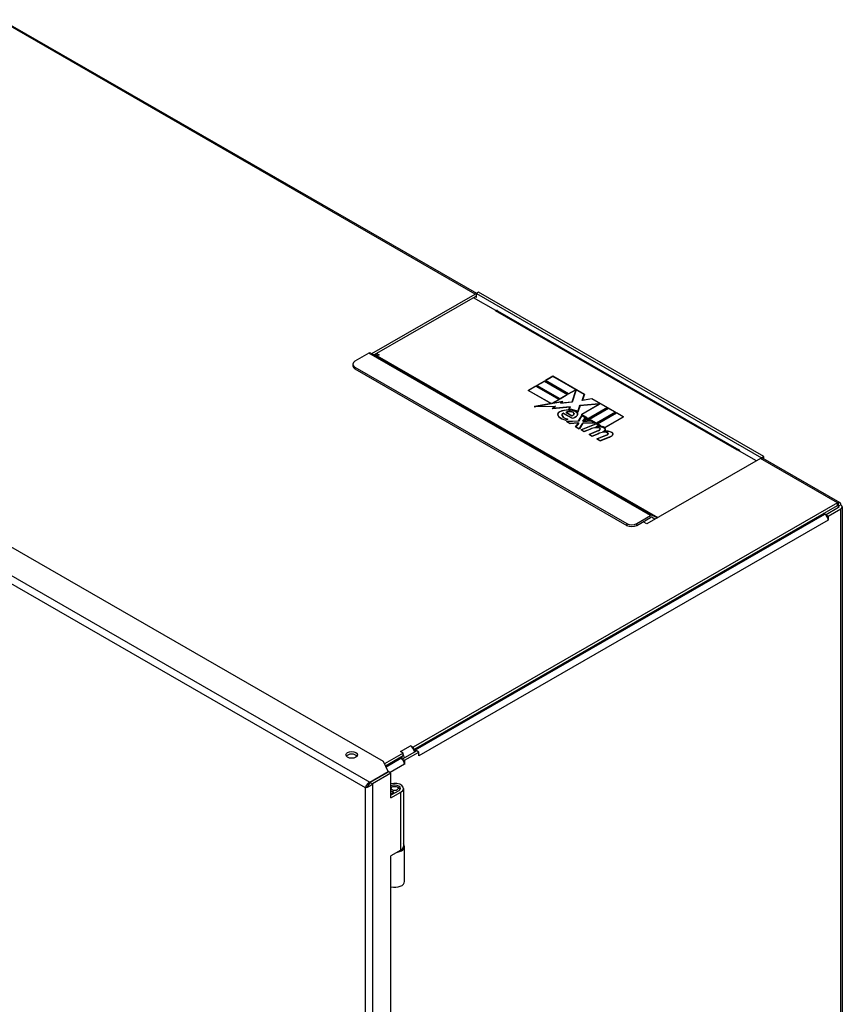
# Model space of a CAD drawing. Header units: inches. Extents: x 12 to 224, y 18 to 129.
# Tile 16 of 16: x 209 to 224, y 89 to 106. Entities that reach past the tile are written whole.
import ezdxf

# ---------------------------------------------------------------- set-up
doc = ezdxf.new("R2010")
doc.units = ezdxf.units.IN
doc.header["$MEASUREMENT"] = 0
doc.layers.add('Visible Edges(ANSI)', color=7, linetype='Continuous', lineweight=25)
doc.layers.add('Visible Tangent Edges(ANSI)', color=7, linetype='Continuous', lineweight=25)

msp = doc.modelspace()

# ---------------------------------------------------------------- linework, layer by layer
at = {"layer": 'Visible Edges(ANSI)'}
for p, q in [((209.001, 106.199), (217.346, 101.394)), ((215.508, 100.335), (217.32, 101.379)), ((217.32, 101.334), (215.547, 100.313)), ((217.381, 101.414), (217.342, 101.392)), ((217.342, 101.321), (217.342, 101.392)), ((217.342, 101.392), (222.354, 98.506)), ((222.392, 98.528), (217.381, 101.414)), ((217.682, 101.09), (217.289, 101.316)), ((217.342, 101.321), (217.342, 101.321)), ((217.342, 101.321), (217.342, 101.321)), ((217.342, 101.321), (217.342, 101.321)), ((217.676, 101.086), (217.682, 101.09)), ((217.677, 101.086), (217.676, 101.086)), ((217.682, 101.09), (217.682, 101.089)), ((217.712, 101.089), (221.955, 98.646)), ((215.454, 100.342), (215.21, 100.201)), ((215.489, 100.345), (215.581, 100.294)), ((215.603, 100.299), (215.563, 100.322)), ((215.592, 100.339), (215.632, 100.315)), ((215.632, 100.315), (215.597, 100.295)), ((215.173, 100.15), (215.173, 100.117)), ((215.21, 100.099), (219.983, 97.35)), ((215.21, 100.066), (219.983, 97.318)), ((218.406, 99.775), (218.538, 99.851)), ((218.813, 99.541), (218.406, 99.775)), ((218.538, 99.85), (218.407, 99.774)), ((218.538, 99.848), (218.41, 99.775)), ((218.41, 99.775), (218.41, 99.773)), ((218.41, 99.775), (218.813, 99.543)), ((218.41, 99.773), (218.813, 99.542)), ((218.538, 99.851), (218.538, 99.85)), ((218.538, 99.851), (218.945, 99.617)), ((218.944, 99.616), (218.538, 99.85)), ((218.94, 99.617), (218.538, 99.848)), ((218.555, 99.861), (218.688, 99.938)), ((218.962, 99.627), (218.555, 99.861)), ((218.688, 99.936), (218.557, 99.86)), ((218.688, 99.935), (218.56, 99.861)), ((218.56, 99.861), (218.56, 99.86)), ((218.56, 99.861), (218.962, 99.63)), ((218.56, 99.86), (218.962, 99.628)), ((218.688, 99.938), (219.24, 99.62)), ((218.688, 99.938), (218.688, 99.936)), ((219.239, 99.618), (218.688, 99.936)), ((219.236, 99.619), (218.688, 99.935)), ((218.255, 99.688), (218.387, 99.764)), ((218.655, 99.458), (218.255, 99.688)), ((218.387, 99.763), (218.256, 99.687)), ((218.387, 99.762), (218.26, 99.688)), ((218.26, 99.688), (218.26, 99.687)), ((218.26, 99.688), (218.661, 99.457)), ((218.26, 99.687), (218.659, 99.456)), ((218.387, 99.764), (218.794, 99.53)), ((218.387, 99.764), (218.387, 99.763)), ((218.793, 99.529), (218.387, 99.763)), ((218.789, 99.53), (218.387, 99.762)), ((218.813, 99.543), (218.94, 99.617)), ((218.945, 99.617), (218.813, 99.541)), ((218.813, 99.542), (218.94, 99.615)), ((218.94, 99.617), (218.94, 99.615)), ((218.962, 99.63), (219.076, 99.695)), ((218.962, 99.628), (219.076, 99.694)), ((219.076, 99.692), (218.962, 99.627)), ((218.962, 99.63), (218.962, 99.628)), ((219.023, 99.486), (219.087, 99.686)), ((219.087, 99.684), (219.023, 99.485)), ((219.091, 99.687), (219.026, 99.485)), ((219.076, 99.695), (219.076, 99.694)), ((219.076, 99.695), (219.091, 99.687)), ((219.076, 99.694), (219.091, 99.685)), ((219.087, 99.686), (219.076, 99.692)), ((219.087, 99.686), (219.087, 99.684)), ((219.2, 99.513), (219.236, 99.619)), ((219.201, 99.513), (219.236, 99.617)), ((219.24, 99.62), (219.205, 99.516)), ((219.236, 99.619), (219.236, 99.617)), ((218.355, 99.403), (218.655, 99.458)), ((218.655, 99.456), (218.365, 99.404)), ((218.661, 99.457), (218.38, 99.406)), ((218.655, 99.458), (218.655, 99.456)), ((218.675, 99.464), (218.789, 99.53)), ((218.682, 99.461), (218.675, 99.464)), ((218.677, 99.464), (218.789, 99.528)), ((218.794, 99.53), (218.68, 99.464)), ((218.68, 99.464), (218.683, 99.463)), ((218.68, 99.464), (218.68, 99.463)), ((218.683, 99.461), (218.68, 99.463)), ((218.851, 99.491), (218.682, 99.461)), ((218.683, 99.463), (218.86, 99.495)), ((218.857, 99.493), (218.683, 99.461)), ((218.683, 99.463), (218.683, 99.461)), ((218.789, 99.53), (218.789, 99.528)), ((218.813, 99.543), (218.813, 99.542)), ((218.819, 99.464), (218.851, 99.491)), ((219.026, 99.485), (218.819, 99.464)), ((218.821, 99.464), (218.851, 99.49)), ((218.86, 99.495), (218.826, 99.467)), ((218.826, 99.467), (219.023, 99.486)), ((219.023, 99.485), (218.826, 99.465)), ((218.826, 99.467), (218.826, 99.465)), ((218.851, 99.491), (218.851, 99.49)), ((219.023, 99.486), (219.023, 99.485)), ((219.124, 99.31), (219.16, 99.427)), ((219.124, 99.308), (219.16, 99.425)), ((219.163, 99.425), (219.126, 99.305)), ((219.16, 99.427), (219.494, 99.454)), ((219.16, 99.425), (219.494, 99.453)), ((219.16, 99.427), (219.16, 99.425)), ((219.493, 99.452), (219.163, 99.425)), ((219.188, 99.265), (219.503, 99.447)), ((219.503, 99.445), (219.19, 99.264)), ((219.508, 99.447), (219.193, 99.265)), ((219.369, 99.543), (219.2, 99.513)), ((219.205, 99.516), (219.37, 99.545)), ((219.37, 99.543), (219.205, 99.514)), ((219.205, 99.516), (219.205, 99.514)), ((219.641, 99.386), (219.369, 99.543)), ((219.37, 99.545), (219.645, 99.386)), ((219.37, 99.545), (219.37, 99.543)), ((219.644, 99.385), (219.37, 99.543)), ((219.503, 99.447), (219.493, 99.452)), ((219.494, 99.454), (219.494, 99.453)), ((219.494, 99.454), (219.508, 99.447)), ((219.494, 99.453), (219.507, 99.446)), ((219.503, 99.447), (219.503, 99.445)), ((218.727, 99.409), (218.355, 99.403)), ((218.38, 99.406), (218.734, 99.411)), ((218.38, 99.404), (218.732, 99.41)), ((218.38, 99.406), (218.38, 99.404)), ((218.676, 99.371), (218.727, 99.409)), ((218.988, 99.401), (218.676, 99.371)), ((218.727, 99.407), (218.679, 99.371)), ((218.734, 99.411), (218.685, 99.373)), ((218.685, 99.373), (218.992, 99.403)), ((218.685, 99.372), (218.992, 99.401)), ((218.685, 99.373), (218.685, 99.372)), ((218.727, 99.409), (218.727, 99.407)), ((218.772, 99.263), (218.772, 99.261)), ((218.845, 99.257), (218.845, 99.256)), ((218.875, 99.288), (218.875, 99.286)), ((218.875, 99.288), (219.026, 99.201)), ((218.875, 99.286), (219.026, 99.199)), ((219.026, 99.199), (218.875, 99.286)), ((219.016, 99.244), (218.913, 99.304)), ((218.918, 99.303), (218.918, 99.302)), ((218.918, 99.303), (219.017, 99.246)), ((218.918, 99.302), (219.017, 99.245)), ((218.969, 99.357), (218.988, 99.401)), ((218.988, 99.399), (218.969, 99.357)), ((218.992, 99.403), (218.973, 99.359)), ((218.973, 99.359), (218.973, 99.357)), ((218.988, 99.401), (218.988, 99.399)), ((219.057, 99.277), (219.057, 99.275)), ((219.105, 99.304), (219.105, 99.302)), ((219.122, 99.271), (219.122, 99.27)), ((219.124, 99.31), (219.124, 99.308)), ((219.139, 99.153), (219.193, 99.249)), ((219.193, 99.248), (219.139, 99.151)), ((219.281, 99.212), (219.188, 99.265)), ((219.193, 99.265), (219.193, 99.264)), ((219.193, 99.265), (219.285, 99.212)), ((219.193, 99.264), (219.284, 99.211)), ((219.193, 99.249), (219.193, 99.248)), ((219.193, 99.249), (219.259, 99.211)), ((219.259, 99.21), (219.193, 99.248)), ((219.645, 99.386), (219.239, 99.152)), ((219.249, 99.16), (219.641, 99.386)), ((219.249, 99.159), (219.641, 99.384)), ((219.287, 99.159), (219.663, 99.376)), ((219.663, 99.374), (219.29, 99.16)), ((219.663, 99.373), (219.297, 99.162)), ((219.452, 99.116), (219.78, 99.305)), ((219.785, 99.305), (219.452, 99.113)), ((219.452, 99.115), (219.78, 99.304)), ((219.469, 99.103), (219.803, 99.296)), ((219.803, 99.294), (219.471, 99.103)), ((219.803, 99.293), (219.474, 99.103)), ((219.641, 99.386), (219.641, 99.384)), ((219.663, 99.376), (219.663, 99.374)), ((219.663, 99.376), (219.785, 99.305)), ((219.784, 99.305), (219.663, 99.374)), ((219.78, 99.305), (219.663, 99.373)), ((219.78, 99.305), (219.78, 99.304)), ((219.803, 99.296), (219.803, 99.294)), ((219.803, 99.296), (219.925, 99.225)), ((219.924, 99.224), (219.803, 99.294)), ((219.92, 99.225), (219.803, 99.293)), ((218.911, 99.167), (218.943, 99.185)), ((218.911, 99.165), (218.943, 99.183)), ((218.911, 99.167), (218.911, 99.165)), ((218.949, 99.186), (218.912, 99.164)), ((218.923, 99.145), (219.139, 99.153)), ((218.99, 99.107), (218.923, 99.145)), ((219.139, 99.151), (218.925, 99.144)), ((219.142, 99.151), (218.931, 99.143)), ((218.931, 99.143), (218.931, 99.142)), ((218.931, 99.143), (218.991, 99.109)), ((218.931, 99.142), (218.991, 99.107)), ((218.943, 99.185), (218.943, 99.183)), ((219.126, 99.121), (218.99, 99.107)), ((218.991, 99.109), (219.127, 99.123)), ((218.991, 99.107), (219.127, 99.121)), ((218.991, 99.109), (218.991, 99.107)), ((219.017, 99.246), (219.017, 99.245)), ((219.026, 99.201), (219.026, 99.199)), ((219.086, 99.051), (219.136, 99.115)), ((219.136, 99.114), (219.087, 99.051)), ((219.14, 99.116), (219.09, 99.052)), ((219.136, 99.115), (219.126, 99.121)), ((219.127, 99.123), (219.127, 99.121)), ((219.127, 99.123), (219.14, 99.116)), ((219.127, 99.121), (219.139, 99.115)), ((219.136, 99.115), (219.136, 99.114)), ((219.139, 99.153), (219.139, 99.151)), ((219.194, 99.245), (219.142, 99.151)), ((219.151, 99.016), (219.211, 99.113)), ((219.151, 99.015), (219.211, 99.112)), ((219.213, 99.111), (219.153, 99.013)), ((219.181, 98.996), (219.446, 99.103)), ((219.446, 99.101), (219.183, 98.995)), ((219.446, 99.1), (219.187, 98.996)), ((219.255, 99.21), (219.194, 99.245)), ((219.211, 99.113), (219.415, 99.118)), ((219.211, 99.112), (219.415, 99.117)), ((219.211, 99.113), (219.211, 99.112)), ((219.212, 99.148), (219.255, 99.21)), ((219.212, 99.148), (219.255, 99.209)), ((219.223, 99.141), (219.212, 99.148)), ((219.423, 99.117), (219.213, 99.111)), ((219.259, 99.211), (219.216, 99.149)), ((219.216, 99.149), (219.224, 99.144)), ((219.216, 99.149), (219.216, 99.147)), ((219.224, 99.142), (219.216, 99.147)), ((219.354, 99.153), (219.223, 99.141)), ((219.224, 99.144), (219.355, 99.155)), ((219.355, 99.154), (219.224, 99.142)), ((219.224, 99.144), (219.224, 99.142)), ((219.239, 99.152), (219.281, 99.212)), ((219.281, 99.21), (219.241, 99.153)), ((219.285, 99.212), (219.249, 99.16)), ((219.249, 99.16), (219.249, 99.159)), ((219.255, 99.21), (219.255, 99.209)), ((219.281, 99.212), (219.281, 99.21)), ((219.36, 99.166), (219.287, 99.159)), ((219.297, 99.162), (219.362, 99.168)), ((219.297, 99.161), (219.362, 99.167)), ((219.297, 99.162), (219.297, 99.161)), ((219.415, 99.118), (219.354, 99.153)), ((219.355, 99.155), (219.423, 99.117)), ((219.355, 99.155), (219.355, 99.154)), ((219.42, 99.117), (219.355, 99.154)), ((219.452, 99.113), (219.36, 99.166)), ((219.362, 99.168), (219.362, 99.167)), ((219.362, 99.168), (219.452, 99.116)), ((219.362, 99.167), (219.452, 99.115)), ((219.415, 99.118), (219.415, 99.117)), ((219.445, 99.055), (219.488, 99.076)), ((219.446, 99.103), (219.446, 99.101)), ((219.446, 99.103), (219.493, 99.076)), ((219.492, 99.075), (219.446, 99.101)), ((219.488, 99.076), (219.446, 99.1)), ((219.447, 99.054), (219.488, 99.075)), ((219.493, 99.076), (219.45, 99.055)), ((219.452, 99.116), (219.452, 99.115)), ((219.52, 99.074), (219.469, 99.103)), ((219.474, 99.103), (219.474, 99.102)), ((219.474, 99.103), (219.525, 99.074)), ((219.474, 99.102), (219.523, 99.073)), ((219.488, 99.076), (219.488, 99.075)), ((219.492, 99.061), (219.52, 99.074)), ((219.525, 99.074), (219.502, 99.063)), ((219.52, 99.074), (219.52, 99.073)), ((219.597, 99.039), (219.92, 99.225)), ((219.925, 99.225), (219.597, 99.036)), ((219.597, 99.037), (219.92, 99.223)), ((219.92, 99.225), (219.92, 99.223)), ((219.153, 99.013), (219.086, 99.051)), ((219.09, 99.052), (219.09, 99.05)), ((219.09, 99.052), (219.151, 99.016)), ((219.09, 99.05), (219.151, 99.015)), ((219.151, 99.016), (219.151, 99.015)), ((219.236, 98.965), (219.181, 98.996)), ((219.187, 98.996), (219.236, 98.967)), ((219.187, 98.996), (219.187, 98.994)), ((219.187, 98.994), (219.236, 98.966)), ((219.236, 98.967), (219.343, 99.011)), ((219.236, 98.966), (219.343, 99.009)), ((219.345, 99.009), (219.236, 98.965)), ((219.236, 98.967), (219.236, 98.966)), ((219.321, 98.916), (219.489, 98.983)), ((219.376, 98.884), (219.321, 98.916)), ((219.489, 98.982), (219.323, 98.915)), ((219.491, 98.982), (219.327, 98.915)), ((219.327, 98.915), (219.327, 98.914)), ((219.327, 98.915), (219.376, 98.887)), ((219.327, 98.914), (219.376, 98.885)), ((219.376, 98.887), (219.483, 98.93)), ((219.376, 98.885), (219.483, 98.928)), ((219.485, 98.928), (219.376, 98.884)), ((219.461, 99.046), (219.445, 99.055)), ((219.45, 99.055), (219.462, 99.048)), ((219.45, 99.055), (219.45, 99.054)), ((219.462, 99.047), (219.45, 99.054)), ((219.46, 98.836), (219.627, 98.903)), ((219.627, 98.902), (219.461, 98.835)), ((219.462, 99.048), (219.462, 99.047)), ((219.629, 98.902), (219.465, 98.836)), ((219.483, 98.93), (219.483, 98.928)), ((219.52, 99.073), (219.496, 99.061)), ((219.502, 99.063), (219.502, 99.061)), ((219.517, 99.009), (219.517, 99.008)), ((219.579, 98.956), (219.579, 98.954)), ((219.58, 98.968), (219.58, 98.966)), ((219.597, 99.039), (219.597, 99.037)), ((219.606, 99.002), (219.606, 99.001)), ((219.655, 98.93), (219.655, 98.928)), ((219.742, 98.923), (219.742, 98.921)), ((215.708, 93.17), (206.054, 98.73)), ((219.376, 98.887), (219.376, 98.885)), ((219.514, 98.805), (219.46, 98.836)), ((219.465, 98.836), (219.465, 98.834)), ((219.465, 98.836), (219.515, 98.807)), ((219.465, 98.834), (219.515, 98.806)), ((219.683, 98.87), (219.514, 98.805)), ((219.515, 98.807), (219.681, 98.872)), ((219.515, 98.806), (219.681, 98.87)), ((219.515, 98.807), (219.515, 98.806)), ((221.92, 98.642), (221.919, 98.643)), ((221.926, 98.646), (221.92, 98.642)), ((222.262, 98.453), (221.926, 98.646)), ((222.332, 98.493), (220.338, 97.345)), ((222.392, 98.528), (222.354, 98.506)), ((222.354, 98.506), (222.354, 98.501)), ((222.375, 98.497), (223.728, 97.718)), ((222.392, 98.487), (222.392, 98.528)), ((223.685, 97.714), (216.233, 93.423)), ((216.242, 93.383), (223.685, 97.669)), ((223.464, 97.516), (223.442, 97.529)), ((223.707, 97.631), (223.486, 97.504)), ((223.525, 97.481), (223.746, 97.609)), ((223.746, 97.679), (223.707, 97.656)), ((223.771, 97.644), (223.771, 73.258)), ((220.159, 97.35), (220.404, 97.491)), ((220.159, 97.318), (220.404, 97.458)), ((220.338, 97.345), (220.272, 97.383)), ((220.479, 97.427), (220.419, 97.46)), ((220.52, 97.45), (220.439, 97.495)), ((223.486, 97.499), (223.486, 97.504)), ((223.486, 97.504), (223.525, 97.481)), ((223.525, 97.481), (223.525, 97.411)), ((223.525, 97.411), (223.525, 97.411)), ((223.525, 97.411), (223.525, 97.411)), ((223.525, 97.411), (223.525, 97.411)), ((216.186, 93.45), (216.185, 93.45)), ((216.185, 93.45), (216.186, 93.45)), ((216.186, 93.45), (216.186, 93.45)), ((216.186, 93.45), (216.233, 93.423)), ((216.233, 93.423), (216.233, 93.401)), ((216.272, 93.375), (216.25, 93.387)), ((216.056, 93.321), (215.727, 93.131)), ((215.745, 93.096), (216.056, 93.276)), ((216.017, 93.228), (215.995, 93.241)), ((216.056, 93.321), (216.009, 93.348)), ((216.009, 93.348), (216.009, 93.348)), ((216.009, 93.348), (216.009, 93.348)), ((216.009, 93.348), (216.009, 93.348)), ((216.294, 93.362), (216.039, 93.215)), ((216.039, 93.21), (216.039, 93.215)), ((216.039, 93.215), (216.078, 93.193)), ((216.056, 93.276), (216.056, 93.321)), ((216.078, 93.193), (216.333, 93.339)), ((216.254, 93.34), (216.255, 93.339)), ((216.333, 93.339), (216.294, 93.362)), ((216.333, 93.269), (216.333, 93.339)), ((216.333, 93.269), (216.333, 93.269)), ((216.333, 93.269), (216.333, 93.269)), ((216.333, 93.269), (216.333, 93.269)), ((215.795, 92.995), (215.708, 93.17)), ((216.078, 93.193), (216.078, 93.123)), ((216.078, 93.123), (216.078, 93.122)), ((216.078, 93.122), (216.078, 93.123)), ((216.078, 93.123), (216.078, 93.123)), ((215.47, 92.808), (215.795, 92.995)), ((215.803, 92.992), (215.477, 92.803)), ((215.842, 92.969), (215.516, 92.781)), ((215.795, 92.987), (215.795, 92.995)), ((215.842, 92.969), (215.803, 92.992)), ((215.842, 92.536), (215.842, 92.969)), ((215.416, 92.723), (215.394, 92.711)), ((215.47, 92.788), (215.47, 92.808)), ((215.477, 92.803), (215.516, 92.781)), ((215.862, 92.725), (215.842, 92.714)), ((215.952, 92.725), (215.973, 92.713)), ((216.062, 92.699), (216.062, 91.677)), ((215.978, 92.659), (215.842, 92.581)), ((215.842, 92.536), (216.017, 92.636)), ((215.881, 92.644), (215.867, 92.613)), ((215.867, 92.613), (215.867, 92.595)), ((215.881, 92.644), (215.881, 92.603)), ((216.082, 91.064), (216.082, 91.677)), ((216.017, 91.614), (215.842, 91.514)), ((215.842, 70.359), (215.842, 91.514))]:
    msp.add_line(p, q, dxfattribs=at)
at = {"layer": 'Visible Edges(ANSI)', "flags": 128}
for points in [[(215.448, 92.795), (215.445, 92.793), (215.441, 92.79), (215.438, 92.787), (215.435, 92.784), (215.431, 92.781), (215.428, 92.777), (215.425, 92.774), (215.422, 92.77), (215.419, 92.767), (215.417, 92.763), (215.414, 92.759), (215.412, 92.756), (215.409, 92.752), (215.407, 92.748), (215.405, 92.744), (215.403, 92.74), (215.402, 92.736), (215.4, 92.733), (215.399, 92.729), (215.397, 92.725), (215.396, 92.721), (215.395, 92.718), (215.395, 92.714), (215.394, 92.711)], [(215.516, 92.781), (215.511, 92.776), (215.507, 92.771), (215.503, 92.766), (215.498, 92.762), (215.493, 92.757), (215.488, 92.753), (215.482, 92.749), (215.477, 92.745), (215.471, 92.741), (215.466, 92.738), (215.46, 92.735), (215.455, 92.732), (215.449, 92.729), (215.444, 92.726), (215.438, 92.724), (215.433, 92.721), (215.427, 92.719), (215.422, 92.718), (215.417, 92.716), (215.412, 92.715), (215.407, 92.713), (215.402, 92.712), (215.398, 92.711), (215.394, 92.711)], [(215.416, 92.723), (215.423, 92.728), (215.43, 92.733), (215.437, 92.739), (215.442, 92.746)], [(215.436, 92.739), (215.437, 92.74), (215.437, 92.74), (215.437, 92.74), (215.437, 92.741), (215.438, 92.741), (215.438, 92.741), (215.438, 92.742), (215.439, 92.742), (215.439, 92.742), (215.439, 92.743), (215.439, 92.743), (215.44, 92.743), (215.44, 92.744), (215.44, 92.744), (215.441, 92.744), (215.441, 92.745), (215.441, 92.745), (215.441, 92.745), (215.442, 92.746), (215.442, 92.746), (215.442, 92.746), (215.443, 92.747), (215.443, 92.747), (215.443, 92.747)], [(215.442, 92.746), (215.444, 92.748), (215.445, 92.75), (215.447, 92.752), (215.448, 92.754), (215.45, 92.756), (215.451, 92.758), (215.453, 92.761), (215.454, 92.763), (215.456, 92.765), (215.458, 92.767), (215.459, 92.77), (215.461, 92.772), (215.462, 92.774), (215.464, 92.777), (215.465, 92.779), (215.466, 92.782), (215.468, 92.784), (215.469, 92.787), (215.471, 92.79), (215.472, 92.792), (215.473, 92.795), (215.474, 92.798), (215.476, 92.801), (215.477, 92.803)], [(215.47, 92.808), (215.469, 92.807), (215.468, 92.807), (215.467, 92.806), (215.466, 92.806), (215.465, 92.806), (215.464, 92.805), (215.463, 92.805), (215.462, 92.804), (215.462, 92.804), (215.461, 92.803), (215.46, 92.803), (215.459, 92.802), (215.458, 92.802), (215.457, 92.801), (215.456, 92.801), (215.455, 92.8), (215.454, 92.8), (215.454, 92.799), (215.453, 92.798), (215.452, 92.798), (215.451, 92.797), (215.45, 92.797), (215.449, 92.796), (215.448, 92.795)]]:
    msp.add_lwpolyline(points, dxfattribs=at)
at = {"layer": 'Visible Edges(ANSI)'}
for centre, major_axis, ratio, start_param, end_param in [((217.32, 101.309), (0.0429, 0.0745), 0.578093, 0.413451, 0.783464), ((217.32, 101.309), (0.0155, 0.0269), 0.578093, 5.495853, 7.06665), ((217.677, 101.028), (0.0354, 0.0615), 0.578093, 0, 0.783464), ((215.454, 100.284), (0.0354, 0.0615), 0.578093, 0.007526, 0.783464), ((215.597, 100.321), (-0.0155, -0.0269), 0.578093, 0.007526, 0.783464), ((215.298, 100.15), (-0.125, 0), 0.575862, 5.497787, 7.068583), ((215.298, 100.117), (-0.125, 0), 0.575862, 0, 0.785398), ((218.884, 99.263), (-0.115, 0), 0.575862, 5.437829, 6.921287), ((218.884, 99.263), (-0.112, 0), 0.575862, 5.437829, 6.921287), ((218.884, 99.261), (-0.115, 0), 0.575862, 5.437829, 6.27085), ((218.884, 99.261), (-0.112, 0), 0.575862, 0, 0.638101), ((218.962, 99.213), (0.232, 0), 0.575862, 1.556283, 2.296236), ((218.962, 99.211), (-0.232, 0), 0.575862, 4.697875, 5.437829), ((218.962, 99.213), (-0.229, 0), 0.575862, 4.697875, 5.437829), ((218.901, 99.257), (-0.0595, 0), 0.575862, 5.166013, 6.626638), ((218.901, 99.257), (-0.056, 0), 0.575862, 5.210263, 6.626638), ((218.901, 99.256), (-0.0595, 0), 0.575862, 5.166013, 6.259323), ((218.901, 99.256), (-0.056, 0), 0.575862, 0, 0.343453), ((218.978, 99.259), (0.101, 0), 0.575862, 1.123637, 2.272873), ((218.978, 99.257), (-0.101, 0), 0.575862, 4.26523, 5.394598), ((218.978, 99.259), (-0.098, 0), 0.575862, 4.26523, 5.375571), ((218.963, 99.246), (0.174, 0), 0.575862, 0.617996, 1.556283), ((218.963, 99.244), (-0.174, 0), 0.575862, 3.759588, 4.697875), ((218.963, 99.246), (-0.171, 0), 0.575862, 3.758748, 4.697875), ((218.963, 99.246), (-0.193, 0), 0.575862, 3.701478, 4.680599), ((218.963, 99.246), (0.196, 0), 0.575862, 0.6049, 1.516935), ((218.963, 99.244), (0.196, 0), 0.575862, 0.6049, 1.516935), ((219.001, 99.277), (0.0592, 0), 0.575862, 4.964084, 6.390788), ((219.001, 99.277), (0.0557, 0), 0.575862, 4.999578, 6.390788), ((219.001, 99.275), (0.0557, 0), 0.575862, 4.999578, 6.283185), ((218.993, 99.277), (0.0639, 0), 0.575862, 0.107602, 1.123637), ((218.993, 99.277), (0.0674, 0), 0.575862, 0.107602, 1.123637), ((218.993, 99.275), (0.0674, 0), 0.575862, 0.107602, 1.123637), ((218.966, 99.287), (0.161, 0), 0.575862, 5.095739, 5.913952), ((218.966, 99.287), (0.164, 0), 0.575862, 5.081623, 5.913952), ((218.966, 99.285), (0.161, 0), 0.575862, 5.095739, 5.913952), ((219.001, 99.275), (0.0592, 0), 0.575862, 0.023985, 0.107602), ((219.037, 99.271), (0.0852, 0), 0.575862, 5.913952, 6.984384), ((219.037, 99.271), (0.0887, 0), 0.575862, 5.913952, 6.982716), ((219.037, 99.27), (0.0887, 0), 0.575862, 0.016011, 0.699531), ((219.037, 99.27), (0.0852, 0), 0.575862, 5.913952, 6.283185), ((219.076, 99.345), (-0.354, 0), 0.575862, 0.638101, 1.087938), ((219.076, 99.345), (0.351, 0), 0.575862, 3.779694, 4.222198), ((219.076, 99.343), (0.351, 0), 0.575862, 3.779694, 4.222198), ((219.017, 99.281), (-0.183, 0), 0.575862, 0.343453, 1.150594), ((219.017, 99.281), (-0.179, 0), 0.575862, 0.343453, 1.17916), ((219.017, 99.279), (-0.179, 0), 0.575862, 0.343453, 1.167046), ((219.501, 98.881), (0.275, 0), 0.575862, 1.790695, 2.181662), ((219.501, 98.879), (0.275, 0), 0.575862, 1.790695, 2.181662), ((219.501, 98.881), (-0.271, 0), 0.575862, 4.932287, 5.323254), ((219.457, 98.992), (0.077, 0), 0.575862, 0.890642, 1.790695), ((219.457, 98.99), (0.077, 0), 0.575862, 0.890642, 1.790695), ((219.457, 98.992), (-0.0735, 0), 0.575862, 4.032234, 4.932287), ((219.492, 98.97), (-0.137, 0), 0.575862, 3.917874, 4.942988), ((219.492, 98.97), (0.14, 0), 0.575862, 0.776281, 1.787416), ((219.492, 98.968), (-0.14, 0), 0.575862, 3.917874, 4.929008), ((219.644, 98.802), (0.275, 0), 0.575862, 1.807331, 2.19598), ((219.644, 98.8), (0.275, 0), 0.575862, 1.807331, 2.19598), ((219.644, 98.802), (-0.271, 0), 0.575862, 4.949028, 5.337665), ((219.447, 99.017), (0.0718, 0), 0.575862, 5.323254, 5.908937), ((219.447, 99.015), (0.0718, 0), 0.575862, 5.323254, 5.908937), ((219.447, 99.017), (0.0753, 0), 0.575862, 5.323254, 5.908937), ((219.496, 98.98), (-0.14, 0), 0.575862, 3.905964, 4.740051), ((219.496, 98.98), (0.143, 0), 0.575862, 0.789276, 1.531245), ((219.496, 98.979), (0.143, 0), 0.575862, 0.789276, 1.531245), ((219.482, 99.009), (0.035, 0), 0.575862, 5.908937, 7.173827), ((219.482, 99.009), (0.0385, 0), 0.575862, 5.908937, 7.173827), ((219.482, 99.008), (0.0385, 0), 0.575862, 0.036884, 0.890642), ((219.482, 99.008), (0.035, 0), 0.575862, 5.908937, 6.283185), ((219.454, 99.032), (0.164, 0), 0.575862, 5.458987, 5.794367), ((219.626, 98.89), (-0.14, 0), 0.575862, 3.921385, 5.162921), ((219.454, 99.03), (0.164, 0), 0.575862, 5.505891, 5.794367), ((219.596, 98.912), (0.077, 0), 0.575862, 0.89191, 1.791233), ((219.596, 98.911), (0.077, 0), 0.575862, 0.89191, 1.791233), ((219.454, 99.032), (-0.168, 0), 0.575862, 2.419321, 2.652775), ((219.626, 98.89), (0.143, 0), 0.575862, 0.779792, 1.90155), ((219.626, 98.888), (-0.143, 0), 0.575862, 3.921385, 5.043143), ((219.596, 98.912), (-0.0735, 0), 0.575862, 4.033503, 4.932446), ((219.55, 99.002), (0.0556, 0), 0.575862, 5.794367, 7.059467), ((219.55, 99.002), (0.0591, 0), 0.575862, 5.794367, 7.059467), ((219.55, 99.001), (0.0591, 0), 0.575862, 0.024016, 0.776281), ((219.55, 99.001), (0.0556, 0), 0.575862, 5.794367, 6.283185), ((219.586, 98.937), (0.0718, 0), 0.575862, 5.323118, 5.90879), ((219.586, 98.936), (0.0718, 0), 0.575862, 5.323118, 5.90879), ((219.586, 98.937), (0.0752, 0), 0.575862, 5.323387, 5.90879), ((219.62, 98.93), (0.035, 0), 0.575862, 5.90879, 7.175095), ((219.62, 98.93), (0.0385, 0), 0.575862, 5.90879, 7.175095), ((219.62, 98.928), (0.0385, 0), 0.575862, 0.036884, 0.89191), ((219.62, 98.928), (0.035, 0), 0.575862, 5.90879, 6.283185), ((219.589, 98.95), (0.165, 0), 0.575862, 5.305801, 5.820233), ((219.589, 98.949), (0.165, 0), 0.575862, 5.305801, 5.820233), ((219.589, 98.95), (-0.168, 0), 0.575862, 2.164208, 2.67864), ((219.685, 98.923), (0.0578, 0), 0.575862, 5.820233, 7.062977), ((219.685, 98.923), (0.0612, 0), 0.575862, 5.820233, 7.062977), ((219.685, 98.921), (0.0612, 0), 0.575862, 0.023181, 0.779792), ((219.685, 98.921), (0.0578, 0), 0.575862, 5.820233, 6.283185), ((221.919, 98.585), (0.0354, 0.0615), 0.578093, 5.636246, 7.06665), ((222.332, 98.423), (0.0429, 0.0745), 0.578093, 0, 0.783464), ((223.685, 97.644), (-0.0429, -0.0745), 0.578093, 3.556291, 3.925057), ((223.685, 97.644), (0.0429, 0.0745), 0.578093, 5.495853, 6.697883), ((223.685, 97.644), (0.0155, 0.0269), 0.578093, 5.495853, 7.06665), ((223.685, 97.644), (0.031, 0), 0.575862, 5.497787, 7.068583), ((223.685, 97.644), (0.086, 0), 0.575862, 5.497787, 7.068583), ((220.071, 97.401), (-0.125, 0), 0.575862, 0.785398, 2.356194), ((220.404, 97.433), (0.0354, 0.0615), 0.578093, 0.007526, 0.783464), ((220.404, 97.433), (0.0155, 0.0269), 0.578093, 0.007526, 0.783464), ((223.464, 97.446), (-0.0429, 0.0745), 0.578093, 3.928925, 5.499721), ((220.071, 97.369), (0.125, 0), 0.575862, 3.926991, 5.497787), ((216.186, 93.37), (-0.0489, 0.0849), 0.578093, 4.044938, 5.499721), ((216.272, 93.304), (-0.0429, 0.0745), 0.578093, 5.183727, 5.499721), ((215.152, 93.242), (-0.102, 0), 0.575862, 3.536417, 5.888361), ((216.009, 93.268), (-0.0489, 0.0849), 0.578093, 5.435946, 5.499721), ((216.009, 93.268), (0.0215, -0.0373), 0.578093, 5.599131, 7.452084), ((216.017, 93.158), (-0.0429, 0.0745), 0.578093, 3.928925, 5.499721), ((216.009, 93.268), (-0.0489, 0.0849), 0.578093, 4.044938, 4.749729), ((216.272, 93.304), (-0.0429, 0.0745), 0.578093, 3.928925, 3.997137), ((215.907, 92.699), (0.155, 0), 0.575862, 5.497787, 8.284587), ((215.907, 92.699), (0.1, 0), 0.575862, 5.497787, 8.557629), ((215.907, 92.675), (0.0935, 0), 0.575862, 0.069895, 0.781546), ((215.907, 92.699), (0.1, 0), 0.575862, 4.008742, 4.45059), ((215.907, 92.699), (-0.155, 0), 0.575862, 1.140191, 1.308997), ((215.907, 92.675), (0.0935, 0), 0.575862, 4.431914, 4.771161), ((215.907, 91.677), (0.175, 0), 0.575862, 5.015021, 6.765951), ((215.907, 91.677), (0.155, 0), 0.575862, 5.497787, 6.283185), ((215.907, 91.064), (0.175, 0), 0.575862, 4.333686, 6.283185)]:
    msp.add_ellipse(centre, major_axis=major_axis, ratio=ratio, start_param=start_param, end_param=end_param, dxfattribs=at)
for centre, major_axis in [((215.152, 93.287), (-0.102, 0)), ((215.907, 92.699), (0.0635, 0))]:
    msp.add_ellipse(centre, major_axis=major_axis, ratio=0.575862, dxfattribs=at)
at = {"layer": 'Visible Tangent Edges(ANSI)'}
for p, q in [((217.32, 101.379), (208.958, 106.195)), ((217.342, 101.321), (217.32, 101.334)), ((221.919, 98.643), (217.677, 101.086)), ((220.404, 97.491), (215.454, 100.342)), ((215.489, 100.345), (220.439, 97.495)), ((220.52, 97.45), (215.581, 100.294)), ((215.597, 100.295), (220.529, 97.455)), ((215.21, 100.066), (215.21, 100.099)), ((218.808, 99.313), (218.808, 99.311)), ((218.965, 99.346), (218.965, 99.345)), ((219.022, 99.312), (219.022, 99.31)), ((219.06, 99.281), (219.06, 99.279)), ((219.116, 99.253), (219.116, 99.252)), ((218.794, 99.225), (218.794, 99.223)), ((218.849, 99.246), (218.849, 99.245)), ((215.394, 92.711), (204.601, 98.926)), ((204.662, 99.032), (215.47, 92.808)), ((219.343, 99.011), (219.343, 99.009)), ((219.441, 99.035), (219.441, 99.034)), ((219.489, 98.983), (219.489, 98.982)), ((219.506, 99.027), (219.506, 99.025)), ((219.514, 99.002), (219.514, 99)), ((219.592, 99.026), (219.592, 99.024)), ((219.599, 98.987), (219.599, 98.986)), ((219.627, 98.903), (219.627, 98.902)), ((219.644, 98.947), (219.644, 98.945)), ((219.653, 98.922), (219.653, 98.921)), ((219.728, 98.948), (219.728, 98.946)), ((219.736, 98.908), (219.736, 98.906)), ((219.681, 98.872), (219.681, 98.87)), ((223.685, 97.714), (222.332, 98.493)), ((223.685, 97.669), (223.685, 97.714)), ((223.707, 97.656), (223.707, 97.722)), ((223.707, 97.656), (223.685, 97.669)), ((223.707, 97.631), (223.707, 97.656)), ((223.746, 73.223), (223.746, 97.609)), ((216.272, 93.375), (223.464, 97.516)), ((223.525, 97.411), (216.333, 93.269)), ((219.983, 97.35), (219.983, 97.318)), ((220.159, 97.318), (220.159, 97.35)), ((216.009, 93.348), (216.186, 93.45)), ((216.272, 93.349), (216.272, 93.375)), ((215.755, 93.077), (216.017, 93.228)), ((216.009, 93.348), (216.009, 93.348)), ((216.009, 93.233), (216.039, 93.25)), ((216.333, 93.269), (216.333, 93.269)), ((216.078, 93.123), (215.827, 92.978)), ((215.394, 68.018), (215.394, 92.711)), ((215.516, 92.781), (215.516, 67.948)), ((216.017, 91.614), (216.017, 92.636))]:
    msp.add_line(p, q, dxfattribs=at)
at = {"layer": 'Visible Tangent Edges(ANSI)', "flags": 128}
msp.add_lwpolyline([(215.448, 92.795), (215.448, 92.793), (215.448, 92.79), (215.448, 92.788), (215.447, 92.785), (215.447, 92.782), (215.447, 92.78), (215.447, 92.777), (215.446, 92.775), (215.446, 92.772), (215.445, 92.769), (215.445, 92.767), (215.444, 92.765), (215.444, 92.762), (215.443, 92.76), (215.443, 92.757), (215.442, 92.755), (215.441, 92.753), (215.441, 92.75), (215.44, 92.748), (215.439, 92.746), (215.438, 92.744), (215.437, 92.742), (215.436, 92.74), (215.435, 92.738)], dxfattribs=at)

doc.saveas('drawing.dxf')
